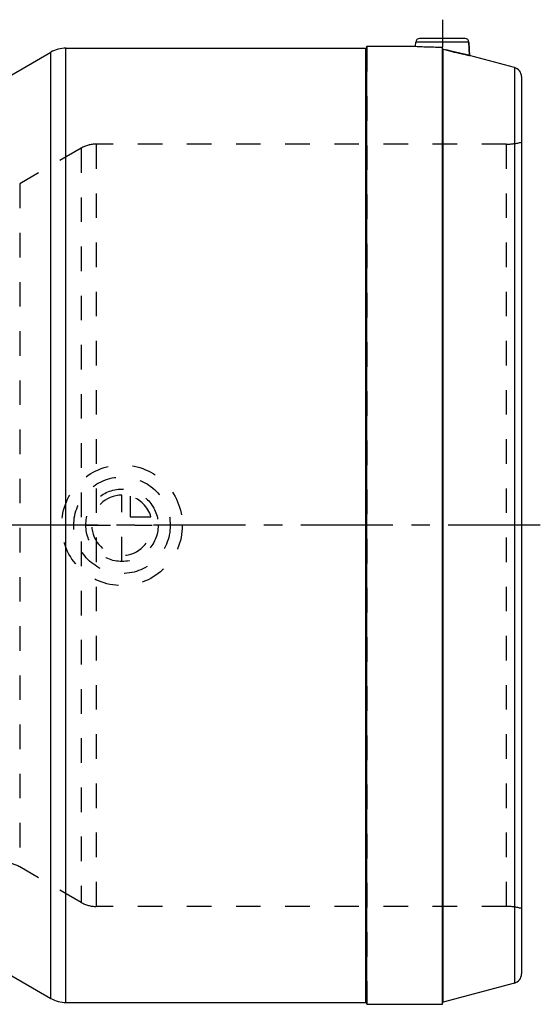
# Model space of a CAD drawing. Header units: millimetres. Extents: x 297 to 701, y 367 to 633.
# Tile 5 of 5: x 563 to 701, y 372 to 633. Entities that reach past the tile are written whole.
import ezdxf

# ---------------------------------------------------------------- set-up
doc = ezdxf.new("R2010")
doc.units = ezdxf.units.MM
doc.header["$LTSCALE"] = 65.185185
doc.linetypes.add('CENTER', pattern=[0.6, 0.375, -0.075, 0.075, -0.075])
doc.linetypes.add('HIDDEN', pattern=[0.2, 0.1, -0.1])
for name, color, linetype in [('KOERPER', 7, 'CONTINUOUS'), ('KONST.EL_MIT_GEO', 7, 'CONTINUOUS'), ('KURVEN', 7, 'CONTINUOUS')]:
    doc.layers.add(name, color=color, linetype=linetype)

msp = doc.modelspace()

# ---------------------------------------------------------------- linework, layer by layer
at = {"layer": 'KOERPER', "color": 2, "linetype": 'CENTER'}
for p, q in [((675, 633.02), (675, 625.78)), ((701, 498.98), (297.03, 498.98))]:
    msp.add_line(p, q, dxfattribs=at)
at = {"layer": 'KOERPER', "color": 7, "linetype": 'Continuous'}
for p, q in [((667.89, 625.98), (667.95, 627.08)), ((682.24, 623.54), (682.05, 627.08)), ((554.94, 615.05), (571.14, 624.4)), ((575.14, 625.48), (654.7, 625.48)), ((655, 625.98), (667.89, 625.98)), ((655, 371.98), (655, 625.98)), ((675, 371.98), (675, 625.78)), ((675.22, 498.98), (675.22, 625.21)), ((554.94, 382.9), (571.14, 373.55)), ((575.14, 372.48), (654.7, 372.48)), ((655, 371.98), (675, 371.98))]:
    msp.add_line(p, q, dxfattribs=at)
at = {"layer": 'KOERPER', "color": 8, "linetype": 'HIDDEN'}
msp.add_arc((675, 752.51), 126.74, 266.7838, 269.9986, dxfattribs=at)
at = {"layer": 'KOERPER', "color": 7, "linetype": 'Continuous'}
msp.add_arc((675.01, 752.75), 126.98, 266.7868, 269.9956, dxfattribs=at)
for points, knots in [([(675, 625.5), (675, 625.44), (675.04, 625.31), (675.16, 625.23), (675.22, 625.21)], [0, 0, 0, 0, 0.499852, 1, 1, 1, 1]), ([(675.22, 625.21), (675.67, 625.09), (676.56, 624.86), (677.84, 624.54), (679.04, 624.25), (679.95, 624.04), (680.6, 623.89), (681.01, 623.8), (681.37, 623.72), (681.67, 623.66), (681.88, 623.61), (682.01, 623.58), (682.09, 623.57), (682.15, 623.56), (682.2, 623.54), (682.22, 623.54), (682.24, 623.53), (682.24, 623.54)], [0, 0, 0, 0, 0.19364, 0.379976, 0.552311, 0.704095, 0.770366, 0.829292, 0.880265, 0.922739, 0.956263, 0.96955, 0.980473, 0.988998, 0.995103, 0.998774, 1, 1, 1, 1])]:
    msp.add_open_spline(points, degree=3, knots=knots, dxfattribs=at)
at = {"layer": 'KOERPER', "color": 8, "linetype": 'HIDDEN'}
msp.add_open_spline([(682.24, 623.54), (682.19, 623.55), (682.01, 623.58), (681.61, 623.67), (680.96, 623.81), (680.09, 624.01), (679.04, 624.25), (677.39, 624.65), (676.1, 624.98), (675.22, 625.21)], degree=3, knots=[0, 0, 0, 0, 0.019527, 0.077261, 0.170709, 0.295907, 0.44769, 0.620027, 1, 1, 1, 1], dxfattribs=at)
at = {"layer": 'KONST.EL_MIT_GEO', "color": 7, "linetype": 'Continuous'}
for p, q in [((682.05, 627.08), (667.95, 627.08)), ((681.05, 628.02), (668.95, 628.02)), ((682.05, 627.08), (682.24, 623.54)), ((571.14, 373.55), (571.14, 624.4)), ((575.14, 372.48), (575.14, 625.48)), ((654.7, 372.48), (654.7, 625.48)), ((694.15, 620.34), (682.24, 623.54)), ((694.15, 620.34), (694.15, 377.61)), ((696, 617.93), (696, 380.02)), ((675.22, 372.53), (675.22, 498.98)), ((694.15, 377.61), (675.22, 372.53))]:
    msp.add_line(p, q, dxfattribs=at)
at = {"layer": 'KONST.EL_MIT_GEO', "color": 8, "linetype": 'HIDDEN'}
for p, q in [((655, 625.77), (655, 372.18)), ((675, 625.5), (675, 372.37)), ((579.14, 598.95), (562.85, 589.55)), ((579.14, 598.95), (579.14, 399)), ((583.14, 600.02), (583.14, 397.93)), ((691.98, 600.02), (583.14, 600.02)), ((691.98, 600.02), (691.98, 397.93)), ((562.85, 589.55), (562.85, 408.4)), ((579.14, 399), (562.85, 408.4)), ((691.98, 397.93), (583.14, 397.93))]:
    msp.add_line(p, q, dxfattribs=at)
at = {"layer": 'KONST.EL_MIT_GEO', "color": 7, "linetype": 'Continuous'}
for centre, radius, start, end in [((668.95, 627.02), 1, 90, 177), ((681.05, 627.02), 1, 3, 90), ((575.14, 617.48), 8, 90, 120), ((654.7, 625.77), 0.3, 270, 360), ((693.5, 617.93), 2.5, 360, 75), ((693.5, 380.02), 2.5, 285, 0), ((575.14, 380.48), 8, 240, 270), ((654.7, 372.18), 0.3, 0, 90), ((675.3, 372.24), 0.3, 105, 180)]:
    msp.add_arc(centre, radius, start, end, dxfattribs=at)
at = {"layer": 'KONST.EL_MIT_GEO', "color": 8, "linetype": 'HIDDEN'}
for centre, radius, start, end in [((691.98, 615.02), 15, 270, 285.5636), ((583.14, 592.02), 8, 90, 120), ((558.85, 401.48), 8, 60, 90), ((583.14, 405.93), 8, 240, 270), ((691.98, 382.93), 15, 74.4364, 90)]:
    msp.add_arc(centre, radius, start, end, dxfattribs=at)
at = {"layer": 'KURVEN', "color": 8, "linetype": 'HIDDEN'}
for p, q in [((590, 489.38), (590, 506.98)), ((592.2, 506.67), (592.2, 501.18)), ((580.4, 498.98), (598, 498.98)), ((592.2, 501.18), (597.69, 501.18))]:
    msp.add_line(p, q, dxfattribs=at)
for radius in [16, 12.8, 9.6]:
    msp.add_circle((590, 498.98), radius, dxfattribs=at)
for start, end in [(90, 360), (15.962, 74.038)]:
    msp.add_arc((590, 498.98), 8, start, end, dxfattribs=at)

doc.saveas('drawing.dxf')
